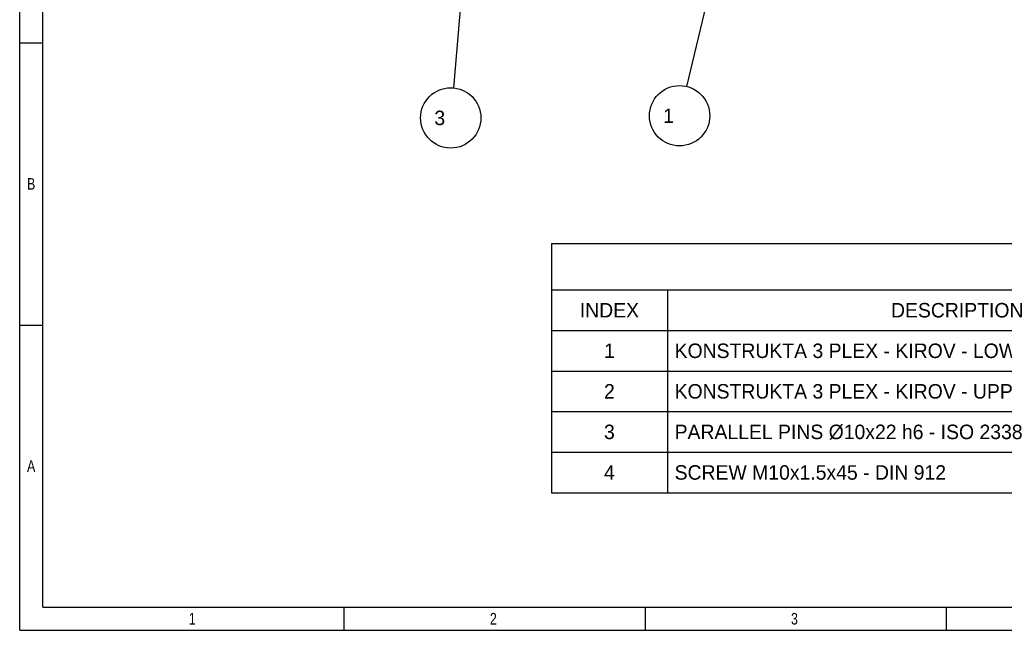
# Paper-space layout 'MG303647-00_KON_3PLEX_X1_2_2' of a CAD drawing. Header units: millimetres. Extents: x 1 to 840, y 1 to 593.
# Tile 1 of 14: x 1 to 171, y 1 to 106. Entities that reach past the tile are written whole.
import ezdxf

# ---------------------------------------------------------------- set-up
doc = ezdxf.new("R2010")
doc.units = ezdxf.units.MM
doc.header["$LTSCALE"] = 32.67
doc.layers.get('0').update_dxf_attribs({"linetype": 'CONTINUOUS'})
doc.styles.add('TEXTSTYLE_2', font='txt', dxfattribs={"width": 0.8})
doc.dimstyles.get("Standard").update_dxf_attribs({"dimtxt": 2.5, "dimasz": 2.5, "dimexe": 0.8, "dimexo": 0.8, "dimtad": 1, "dimdsep": 46, "dimtxsty": 'Standard', "dimblk": '_FILLED', "dimblk1": '_FILLED', "dimblk2": '_FILLED', "dimcen": 0.09, "dimclrt": 5, "dimazin": 2, "dimtol": 1, "dimtp": 0.01, "dimtm": 0.01, "dimtfac": 1, "dimtofl": 0, "dimtmove": 0, "dimatfit": 3, "dimldrblk": '_FILLED', "dimfxl": 1, "dimtolj": 1, "dimarcsym": 0})

# ---------------------------------------------------------------- blocks, each defined once
blk = doc.blocks.new('*T211')
at = {"color": 2, "linetype": 'Continuous'}
for p, q in [((0, 0), (240, 0)), ((0, 0), (0, -43)), ((240, 0), (240, -43)), ((0, -8), (240, -8)), ((20, -8), (20, -43)), ((120, -8), (120, -43)), ((180, -8), (180, -43)), ((200, -8), (200, -43)), ((0, -15), (240, -15)), ((0, -22), (240, -22)), ((0, -29), (240, -29)), ((0, -36), (240, -36)), ((0, -43), (240, -43))]:
    blk.add_line(p, q, dxfattribs=at)
at = {"color": 5, "linetype": 'Continuous', "char_height": 2.5, "line_spacing_factor": 0.9}
for s, insert, width, attachment_point in [('COMPONENTS LIST', (120, -2.75), 75, 2), ('INDEX', (10, -10.25), 25, 2), ('DESCRIPTION', (70, -10.25), 55, 2), ('MATERIAL', (150, -10.25), 40, 2), ('QTY', (190, -10.25), 15, 2), ('DRAWING NUMBER', (220, -10.25), 70, 2), ('1', (10, -17.25), 5, 2), ('KONSTRUKTA 3 PLEX - KIROV - LOWER TREAD X+1', (21.25, -17.25), 215, 1), ('1', (190, -17.25), 5, 2), ('MG303647-00', (220, -17.25), 55, 2), ('2', (10, -24.25), 5, 2), ('KONSTRUKTA 3 PLEX - KIROV - UPPER TREAD X+1', (21.25, -24.25), 215, 1), ('1', (190, -24.25), 5, 2), ('MG303647-00', (220, -24.25), 55, 2), ('3', (10, -31.25), 5, 2), ('PARALLEL PINS Ø10x22 h6 - ISO 2338', (21.25, -31.25), 170, 1), ('2', (190, -31.25), 5, 2), ('DTP_18-003-00', (220, -31.25), 65, 2), ('4', (10, -38.25), 5, 2), ('SCREW M10x1.5x45 - DIN 912', (21.25, -38.25), 130, 1), ('2', (190, -38.25), 5, 2), ('--', (220, -38.25), 10, 2)]:
    blk.add_mtext(s, dxfattribs=dict(at, insert=insert, width=width, attachment_point=attachment_point))
at = {"color": 5, "linetype": 'Continuous', "char_height": 2.5, "attachment_point": 1, "line_spacing_factor": 0.9, "style": 'TEXTSTYLE_2'}
for s, insert, width in [('40CrMoMn7', (121.25, -17.25), 36), ('40CrMoMn7', (121.25, -24.25), 36), ('X 10 Cr Ni S 18.9 (1.4305)', (121.25, -31.25), 104), ('STEEL 8.8', (121.25, -38.25), 36)]:
    blk.add_mtext(s, dxfattribs=dict(at, insert=insert, width=width))
blk = doc.blocks.new('_FILLED')
at = {"color": 0, "linetype": 'ByBlock'}
blk.add_solid([(0, 0), (-1, 0.16), (-1, -0.16)], dxfattribs=at)
blk = doc.blocks.new('BALLOON_BL0', base_point=(114.82, 89.82))
at = {"color": 2, "linetype": 'Continuous'}
blk.add_circle((114.82, 89.82), 5.2, dxfattribs=at)
at = {"color": 5, "linetype": 'Continuous', "insert": (111.07, 91.07), "char_height": 2.5, "width": 7.5, "attachment_point": 1, "line_spacing_factor": 0.9}
blk.add_mtext(' 1 ', dxfattribs=at)
blk = doc.blocks.new('BALLOON_BL1', base_point=(75.35, 89.44))
at = {"color": 2, "linetype": 'Continuous'}
blk.add_circle((75.35, 89.44), 5.2, dxfattribs=at)
at = {"color": 5, "linetype": 'Continuous', "insert": (71.6, 90.69), "char_height": 2.5, "width": 7.5, "attachment_point": 1, "line_spacing_factor": 0.9}
blk.add_mtext(' 3 ', dxfattribs=at)

psp = doc.layouts.new('MG303647-00_KON_3PLEX_X1_2_2')

# ---------------------------------------------------------------- linework, layer by layer
at = {"color": 4, "linetype": 'Continuous'}
for p, q in [((1, 1), (1, 593)), ((1, 102.4), (5, 102.4)), ((1, 53.7), (5, 53.7)), ((56.9375, 5), (56.9375, 1)), ((108.875, 5), (108.875, 1)), ((160.8125, 5), (160.8125, 1)), ((1, 1), (840, 1))]:
    psp.add_line(p, q, dxfattribs=at)
at = {"color": 7, "linetype": 'Continuous'}
for q in [(5, 589), (836, 5)]:
    psp.add_line((5, 5), q, dxfattribs=at)

# ---------------------------------------------------------------- block references
at = {"color": 2, "linetype": 'Continuous'}
for name, p in [('BALLOON_BL1', (75.3505, 89.4446)), ('BALLOON_BL0', (114.8225, 89.8171))]:
    psp.add_blockref(name, p, dxfattribs=at)
psp.add_blockref('*T211', (92.7206, 67.751))

# ---------------------------------------------------------------- texts
at = {"color": 5, "linetype": 'Continuous', "char_height": 2, "width": 1.6, "attachment_point": 1, "line_spacing_factor": 0.9, "style": 'TEXTSTYLE_2'}
for s, insert in [('B', (2.2639, 79.05)), ('A', (2.2639, 30.35)), ('1', (30.1688, 4)), ('2', (82.1063, 4)), ('3', (134.0438, 4))]:
    psp.add_mtext(s, dxfattribs=dict(at, insert=insert))

# ---------------------------------------------------------------- leaders
at = {"color": 2, "linetype": 'Continuous'}
for points in [[(131.9282, 161.1518), (116.0357, 94.8765)], [(80.4771, 148.3838), (75.8014, 94.6279)]]:
    psp.add_leader(points, dimstyle='Standard', override={"dimtad": 0}, dxfattribs=at)

doc.saveas('drawing.dxf')
